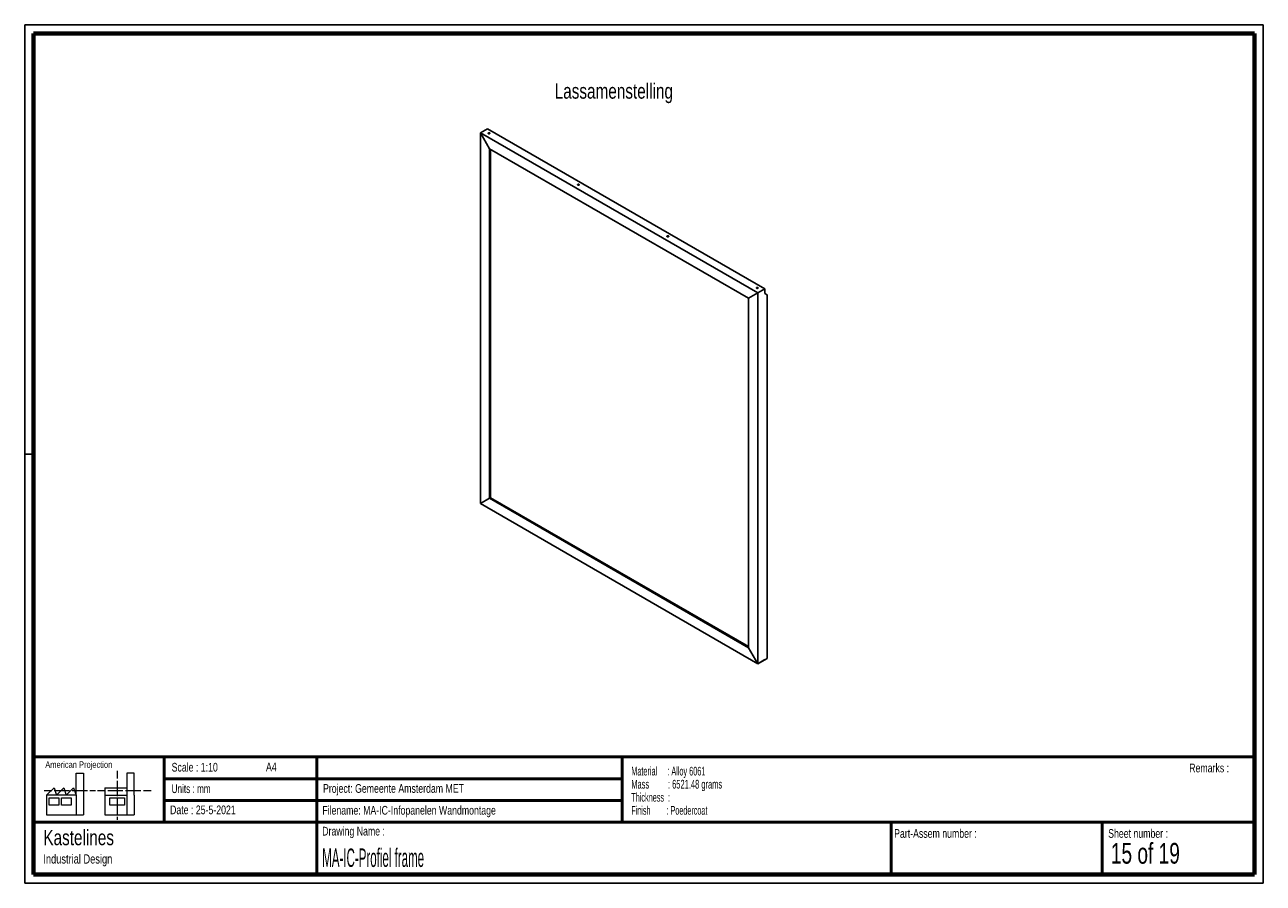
# Paper-space layout 'Sheet14' of a CAD drawing. Header units: millimetres. Extents: x 7 to 291, y 7 to 204.
import ezdxf

# ---------------------------------------------------------------- set-up
doc = ezdxf.new("R2010")
doc.units = ezdxf.units.MM
for name, color, linetype in [('BORDERS', 7, 'Continuous'), ('DRAWING', 7, 'Continuous'), ('TEXT_SHEET_FORMAT', 7, 'Continuous')]:
    doc.layers.add(name, color=color, linetype=linetype)
doc.styles.add('SLDTEXTSTYLE0', font='TXT', dxfattribs={"width": 0.7})
doc.styles.add('SLDTEXTSTYLE1', font='TXT', dxfattribs={"width": 0.75})
doc.styles.add('SLDTEXTSTYLE10', font='TXT', dxfattribs={"width": 0.56375})
doc.styles.add('SLDTEXTSTYLE11', font='TXT', dxfattribs={"width": 0.568654})
doc.styles.add('SLDTEXTSTYLE14', font='TXT', dxfattribs={"width": 0.6875})
doc.styles.add('SLDTEXTSTYLE5', font='TXT', dxfattribs={"width": 0.605})
doc.styles.add('SLDTEXTSTYLE7', font='TXT', dxfattribs={"width": 0.467045})

# ---------------------------------------------------------------- blocks, each defined once
blk = doc.blocks.new('SW_NOTE_0_62')
at = {"layer": 'TEXT_SHEET_FORMAT', "color": 0, "char_height": 2, "attachment_point": 1}
for s, insert, style in [('Material     : Alloy 6061', (0, 2.58), 'SLDTEXTSTYLE5'), ('Mass         : 6521.48 grams', (0, -0.42), 'SLDTEXTSTYLE10'), ('Thickness  :', (0, -3.42), 'SLDTEXTSTYLE5'), ('Finish        : Poedercoat', (0, -6.42), 'SLDTEXTSTYLE11')]:
    blk.add_mtext(s, dxfattribs=dict(at, insert=insert, style=style))
blk = doc.blocks.new('SW_NOTE_0_63')
at = {"layer": 'DRAWING', "color": 0, "attachment_point": 1, "style": 'SLDTEXTSTYLE1'}
for s, insert, char_height in [('Kastelines', (0, 4.51), 3.5), ('Industrial Design', (0, -1.09), 2.1167)]:
    blk.add_mtext(s, dxfattribs=dict(at, insert=insert, char_height=char_height))

psp = doc.layouts.new('Sheet14')

# ---------------------------------------------------------------- linework, layer by layer
at = {"color": 7, "linetype": 'Continuous', "lineweight": 25}
for p, q in [((112.67, 179.93), (111.04, 178.99)), ((113.16, 175.31), (111.04, 178.99)), ((174.68, 142.25), (111.04, 178.99)), ((111.04, 178.99), (111.04, 93.9)), ((112.67, 179.93), (176.31, 143.19)), ((172.56, 141.02), (113.16, 175.31)), ((113.16, 175.31), (113.16, 95.13)), ((113.38, 175.19), (113.38, 95.25)), ((113.38, 175.19), (113.38, 95.25)), ((174.68, 142.25), (172.56, 141.02)), ((176.31, 143.19), (174.68, 142.25)), ((174.68, 57.16), (174.68, 142.25)), ((176.31, 143.19), (176.31, 142.13)), ((176.31, 142.13), (176.8, 141.84)), ((172.56, 60.84), (172.56, 141.02)), ((176.8, 58.39), (176.8, 141.84)), ((111.04, 93.9), (113.16, 95.13)), ((111.04, 93.9), (174.68, 57.16)), ((113.38, 95.25), (113.16, 95.13)), ((113.16, 95.13), (172.56, 60.84)), ((113.38, 95.25), (172.56, 61.08)), ((172.56, 60.84), (174.68, 57.16)), ((176.8, 58.39), (174.68, 57.16)), ((176.31, 58.1), (174.68, 57.16))]:
    psp.add_line(p, q, dxfattribs=at)
at = {"color": 7, "linetype": 'Continuous', "lineweight": 25, "flags": 128}
for points in [[(112.87, 178.99), (112.83, 178.95), (112.81, 178.91), (112.83, 178.86), (112.87, 178.82), (112.94, 178.79), (113.02, 178.78), (113.11, 178.79), (113.18, 178.82), (113.22, 178.86), (113.24, 178.91), (113.22, 178.95), (113.18, 178.99), (113.11, 179.02), (113.02, 179.03), (112.94, 179.02), (112.87, 178.99)], [(112.99, 178.78), (113.02, 178.78), (113.06, 178.78)], [(133.38, 167.15), (133.33, 167.11), (133.31, 167.07), (133.33, 167.02), (133.38, 166.98), (133.45, 166.95), (133.53, 166.94), (133.61, 166.95), (133.68, 166.98), (133.73, 167.02), (133.74, 167.07), (133.73, 167.11), (133.68, 167.15), (133.61, 167.18), (133.53, 167.19), (133.45, 167.18), (133.38, 167.15)], [(133.5, 166.94), (133.53, 166.95), (133.56, 166.94)], [(153.88, 155.32), (153.84, 155.28), (153.82, 155.23), (153.84, 155.18), (153.88, 155.14), (153.95, 155.11), (154.04, 155.11), (154.12, 155.11), (154.19, 155.14), (154.23, 155.18), (154.25, 155.23), (154.23, 155.28), (154.19, 155.32), (154.12, 155.34), (154.04, 155.35), (153.95, 155.34), (153.88, 155.32)], [(154, 155.11), (154.04, 155.11), (154.07, 155.11)], [(174.39, 143.48), (174.34, 143.44), (174.33, 143.39), (174.34, 143.34), (174.39, 143.3), (174.46, 143.28), (174.54, 143.27), (174.62, 143.28), (174.69, 143.3), (174.74, 143.34), (174.76, 143.39), (174.74, 143.44), (174.69, 143.48), (174.62, 143.51), (174.54, 143.52), (174.46, 143.51), (174.39, 143.48)], [(174.51, 143.27), (174.54, 143.27), (174.58, 143.27)]]:
    psp.add_lwpolyline(points, dxfattribs=at)
at = {"layer": 'BORDERS', "lineweight": 70}
for p, q in [((8.57, 8.78), (8.57, 201.78)), ((8.57, 201.78), (288.57, 201.78)), ((288.57, 201.78), (288.57, 8.78)), ((288.57, 8.78), (8.57, 8.78))]:
    psp.add_line(p, q, dxfattribs=at)
at = {"layer": 'BORDERS', "lineweight": 50}
for p, q in [((8.57, 35.78), (288.57, 35.78)), ((38.57, 35.78), (38.57, 20.78)), ((73.57, 35.78), (73.57, 8.78)), ((143.57, 35.78), (143.57, 20.78)), ((38.57, 30.78), (143.57, 30.78)), ((38.57, 25.78), (143.57, 25.78)), ((8.57, 20.78), (288.57, 20.78)), ((205.22, 8.78), (205.22, 20.78)), ((253.65, 8.78), (253.65, 20.78))]:
    psp.add_line(p, q, dxfattribs=at)
at = {"layer": 'TEXT_SHEET_FORMAT'}
for p, q in [((6.57, 203.78), (290.57, 203.78)), ((6.57, 203.78), (6.57, 6.78)), ((290.57, 203.78), (290.57, 6.78)), ((6.57, 105.28), (8.62, 105.28)), ((6.57, 6.78), (290.57, 6.78))]:
    psp.add_line(p, q, dxfattribs=at)
at = {"layer": 'TEXT_SHEET_FORMAT', "color": 7, "linetype": 'Continuous', "lineweight": 18}
for p, q in [((18.32, 26.97), (18.32, 32.04)), ((18.32, 32.04), (20, 32.04)), ((20, 32.04), (20, 22.47)), ((27.73, 32.6), (27.73, 30.84)), ((31.65, 32.03), (29.97, 32.03)), ((29.97, 32.03), (29.97, 22.47)), ((31.65, 26.97), (31.65, 32.03)), ((11.59, 26.97), (13.28, 28.66)), ((13.28, 28.66), (13.84, 26.97)), ((13.84, 26.97), (15.52, 28.66)), ((15.52, 28.66), (16.08, 26.97)), ((16.08, 26.97), (17.76, 28.66)), ((17.76, 28.66), (18.32, 26.97)), ((24.93, 28.66), (24.93, 26.97)), ((24.93, 28.66), (29.97, 28.66)), ((27.73, 30.25), (27.73, 28.49)), ((27.73, 28.49), (27.73, 26.73)), ((10.98, 28.1), (12.74, 28.1)), ((18.32, 26.97), (11.59, 26.97)), ((11.59, 26.97), (11.59, 22.47)), ((12.16, 26.41), (14.4, 26.41)), ((12.16, 24.72), (12.16, 26.41)), ((13.32, 28.1), (15.08, 28.1)), ((14.4, 26.41), (14.4, 24.72)), ((14.96, 26.41), (17.2, 26.41)), ((14.96, 24.72), (14.96, 26.41)), ((15.08, 28.1), (16.83, 28.1)), ((17.2, 26.41), (17.2, 24.72)), ((17.42, 28.1), (19.17, 28.1)), ((18.32, 26.97), (18.32, 22.47)), ((19.17, 28.1), (20.93, 28.1)), ((21.51, 28.1), (22.81, 28.1)), ((23.24, 28.1), (25, 28.1)), ((24.93, 26.97), (29.97, 26.97)), ((24.93, 26.97), (24.93, 22.47)), ((25.58, 28.1), (27.34, 28.1)), ((26.05, 26.41), (29.41, 26.41)), ((26.05, 24.72), (26.05, 26.41)), ((27.34, 28.1), (29.09, 28.1)), ((27.73, 26.14), (27.73, 24.38)), ((29.41, 26.41), (29.41, 24.72)), ((29.68, 28.1), (31.43, 28.1)), ((31.43, 28.1), (33.19, 28.1)), ((31.65, 26.97), (31.65, 22.47)), ((33.77, 28.1), (35.53, 28.1)), ((14.4, 24.72), (12.16, 24.72)), ((17.2, 24.72), (14.96, 24.72)), ((29.41, 24.72), (26.05, 24.72)), ((27.73, 24.38), (27.73, 22.62)), ((11.59, 22.47), (18.32, 22.47)), ((18.32, 22.47), (20, 22.47)), ((24.93, 22.47), (31.65, 22.47)), ((27.73, 22.03), (27.73, 21.34))]:
    psp.add_line(p, q, dxfattribs=at)

# ---------------------------------------------------------------- block references
at = {"layer": 'DRAWING'}
psp.add_blockref('SW_NOTE_0_63', (10.83, 14.51), dxfattribs=at)
at = {"layer": 'TEXT_SHEET_FORMAT', "color": 218}
psp.add_blockref('SW_NOTE_0_62', (145.65, 30.93), dxfattribs=at)

# ---------------------------------------------------------------- texts
at = {"layer": 'DRAWING', "color": 7, "insert": (128.09, 190.32), "char_height": 3.5, "attachment_point": 1, "style": 'SLDTEXTSTYLE1'}
psp.add_mtext('Lassamenstelling', dxfattribs=at)
at = {"layer": 'TEXT_SHEET_FORMAT', "attachment_point": 1}
for s, insert, char_height, style in [('American Projection', (11.28, 34.76), 1.5, 'SLDTEXTSTYLE1'), ('Scale : 1:10', (40.25, 34.41), 2, 'SLDTEXTSTYLE1'), ('A4', (61.89, 34.49), 2, 'SLDTEXTSTYLE1'), ('Remarks :', (273.6, 34.24), 2, 'SLDTEXTSTYLE1'), ('Units : mm', (40.24, 29.48), 2, 'SLDTEXTSTYLE0'), ('Project: Gemeente Amsterdam MET', (74.96, 29.54), 2, 'SLDTEXTSTYLE1'), ('Date : 25-5-2021', (39.89, 24.62), 2, 'SLDTEXTSTYLE1'), ('Filename: MA-IC-Infopanelen Wandmontage', (74.8, 24.53), 2, 'SLDTEXTSTYLE1'), ('Drawing Name :', (74.78, 19.74), 2, 'SLDTEXTSTYLE1'), ('Part-Assem number :', (205.93, 19.21), 2, 'SLDTEXTSTYLE1'), ('Sheet number :', (255.01, 19.21), 2, 'SLDTEXTSTYLE1'), ('15 of 19', (255.63, 16.04), 4.763, 'SLDTEXTSTYLE14')]:
    psp.add_mtext(s, dxfattribs=dict(at, insert=insert, char_height=char_height, style=style))
at = {"layer": 'TEXT_SHEET_FORMAT', "color": 218, "insert": (74.78, 14.76), "char_height": 4.2333, "attachment_point": 1, "style": 'SLDTEXTSTYLE7'}
psp.add_mtext('MA-IC-Profiel frame', dxfattribs=at)

doc.saveas('drawing.dxf')
